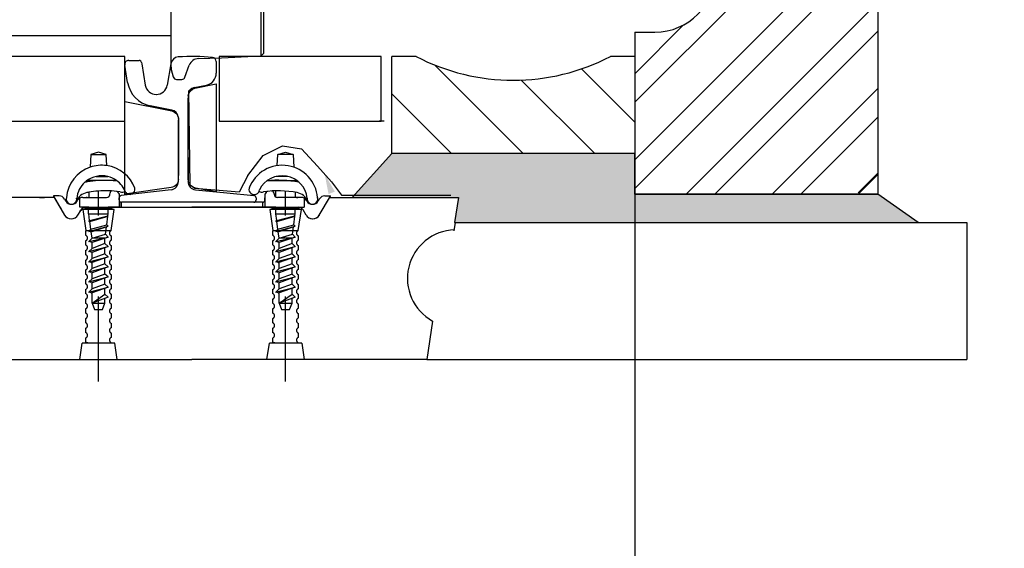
# Model space of a CAD drawing. Header units: millimetres. Extents: x 96940 to 101272, y 432237 to 434659.
# Tile 76 of 256: x 97679.808 to 97681.023, y 432610.42 to 432611.072. Entities that reach past the tile are written whole.
import ezdxf

# ---------------------------------------------------------------- set-up
doc = ezdxf.new("R2010")
doc.units = ezdxf.units.MM
doc.linetypes.add('CENTER', pattern=[35.225022, 22.015639, -4.403128, 4.403128, -4.403128])
doc.linetypes.add('GWI_DASHED', pattern=[5, 3.5, -1.5])
for name, color, linetype in [('AUDIT_I_020621155228-0', 7, 'Continuous'), ('citadis', 7, 'Continuous'), ('N-DI-CONSTRLIJN', 40, 'Continuous'), ('R_BN_T_N_Arcering', 7, 'Continuous'), ('R_BN_T_N_Halte', 3, 'Continuous'), ('R_BN_T_N_Halte_Bemating', 1, 'Continuous'), ('R_BN_T_N_MAATJE', 1, 'Continuous'), ('R_BN_T_N_Tramplus abri 2e generatie', 7, 'Continuous'), ('R_C_GOOT', 7, 'Continuous'), ('R_C_HART', 1, 'CENTER'), ('R_C_LIJN25', 7, 'Continuous'), ('R_C_LIJN35', 2, 'Continuous'), ('R_C_LIJN50', 3, 'Continuous'), ('R_C_LJN60', 4, 'Continuous'), ('R_C_STIPPELLIJN', 1, 'GWI_DASHED')]:
    doc.layers.add(name, color=color, linetype=linetype)
doc.styles.get("Standard").update_dxf_attribs({"font": 'romans.shx'})
doc.dimstyles.new('RET 1-500', dxfattribs={"dimtxt": 1, "dimasz": 1, "dimexe": 0.3, "dimexo": 0, "dimgap": 0.3, "dimtad": 1, "dimdec": 3, "dimzin": 1, "dimtxsty": 'Standard', "dimcen": 0, "dimclrd": 1, "dimclre": 1, "dimclrt": 7, "dimaunit": 2, "dimadec": 4, "dimazin": 0, "dimtfac": 1, "dimtdec": 3, "dimtofl": 0, "dimtmove": 0, "dimatfit": 0, "dimfxl": 1, "dimarcsym": 0})

# ---------------------------------------------------------------- blocks, each defined once
blk = doc.blocks.new('*D67')
at = {"layer": 'Defpoints', "color": 0, "transparency": 16777216}
for p in [(97680.5669, 432611.0567), (97683.4968, 432610.9732), (97683.4968, 432609.9932)]:
    blk.add_point(p, dxfattribs=at)
at = {"layer": 'R_BN_T_N_Halte_Bemating', "color": 1, "lineweight": -2, "transparency": 16777216}
for p, q in [((97680.5669, 432611.0567), (97680.5669, 432609.9932)), ((97683.4968, 432610.9732), (97683.4968, 432609.9932)), ((97680.7669, 432609.9932), (97683.2968, 432609.9932))]:
    blk.add_line(p, q, dxfattribs=at)
at = {"layer": 'R_BN_T_N_Halte_Bemating', "color": 1, "transparency": 16777216}
for points in [[(97680.7669, 432610.0266), (97680.7669, 432609.9599), (97680.5669, 432609.9932)], [(97683.2968, 432610.0266), (97683.2968, 432609.9599), (97683.4968, 432609.9932)]]:
    blk.add_solid(points, dxfattribs=at)
at = {"layer": 'R_BN_T_N_Halte_Bemating', "color": 7, "transparency": 16777216, "insert": (97682.0588, 432610.1623), "char_height": 0.2, "attachment_point": 5}
blk.add_mtext('2,93', dxfattribs=at)
blk = doc.blocks.new('*D49')
at = {"layer": 'Defpoints', "color": 0, "transparency": 16777216}
for p in [(97679.2769, 432611.1022), (97680.5669, 432611.0567), (97680.5669, 432609.9932)]:
    blk.add_point(p, dxfattribs=at)
at = {"layer": 'R_BN_T_N_Halte_Bemating', "color": 1, "lineweight": -2, "transparency": 16777216}
for p, q in [((97679.2769, 432611.1022), (97679.2769, 432609.9932)), ((97680.5669, 432611.0567), (97680.5669, 432609.9932)), ((97679.4769, 432609.9932), (97680.3669, 432609.9932))]:
    blk.add_line(p, q, dxfattribs=at)
at = {"layer": 'R_BN_T_N_Halte_Bemating', "color": 1, "transparency": 16777216}
for points in [[(97679.4769, 432610.0266), (97679.4769, 432609.9599), (97679.2769, 432609.9932)], [(97680.3669, 432610.0266), (97680.3669, 432609.9599), (97680.5669, 432609.9932)]]:
    blk.add_solid(points, dxfattribs=at)
at = {"layer": 'R_BN_T_N_Halte_Bemating', "color": 7, "transparency": 16777216, "insert": (97679.9219, 432610.1623), "char_height": 0.2, "attachment_point": 5}
blk.add_mtext('1,29', dxfattribs=at)

msp = doc.modelspace()

# ---------------------------------------------------------------- hatches: boundary and pattern name
at = {"layer": 'R_BN_T_N_Arcering'}
msp.add_hatch(color=1, dxfattribs=at).paths.add_polyline_path([(97680.91689, 432610.82168), (97680.86689, 432610.85669), (97680.56689, 432610.85669), (97680.56689, 432610.90669), (97680.26689, 432610.90669), (97680.21814, 432610.85268), (97680.34914, 432610.85268), (97680.34435, 432610.82168)])
at = {"layer": 'R_BN_T_N_Tramplus abri 2e generatie'}
h = msp.add_hatch(dxfattribs=at)
h.set_pattern_fill('ANSI32', color=256, scale=0.2, style=0)
h.set_pattern_definition([(45, (97670.72411, 432611.02661), (-0.053033, 0.053033), []), (45, (97670.75946, 432611.02661), (-0.053033, 0.053033), [])])
edge = h.paths.add_edge_path()
edge.add_ellipse((97680.59181, 432611.13178), major_axis=(-0.05309, 0.05309), ratio=1, start_angle=135, end_angle=224.93389, ccw=False)
edge.add_line((97680.59181, 432611.05669), (97680.56689, 432611.05669))
edge.add_line((97680.56689, 432611.05669), (97680.56689, 432611.02661))
edge.add_line((97680.56689, 432611.02661), (97680.56743, 432611.02661))
edge.add_line((97680.56743, 432611.02661), (97680.56743, 432610.91161))
edge.add_line((97680.56743, 432610.91161), (97680.56689, 432610.91161))
edge.add_line((97680.56689, 432610.91161), (97680.56689, 432610.85669))
edge.add_line((97680.56689, 432610.85669), (97680.86689, 432610.85669))
edge.add_line((97680.86689, 432610.85669), (97680.86689, 432611.30669))
edge.add_line((97680.86689, 432611.30669), (97680.75143, 432611.30669))
edge.add_line((97680.75143, 432611.30661), (97680.58032, 432611.30661))
edge.add_ellipse((97680.58189, 432611.29169), major_axis=(-0.01061, 0.01061), ratio=1, start_angle=-39.00062, end_angle=69)
edge.add_line((97680.56819, 432611.28559), (97680.60336, 432611.20659))
edge.add_ellipse((97680.59012, 432611.13097), major_axis=(-0.05429, 0.05429), ratio=1, start_angle=225.53693, end_angle=305.07189, ccw=False)
h = msp.add_hatch(dxfattribs=at)
h.set_pattern_fill('ANSI32', color=256, scale=0.2, style=0)
h.set_pattern_definition([(45, (97670.72411, 432611.02661), (-0.053033, 0.053033), []), (45, (97670.75946, 432611.02661), (-0.053033, 0.053033), [])])
edge = h.paths.add_edge_path()
edge.add_arc((97680.59181, 432611.13178), 0.07509, 270, 359.93389, ccw=False)
edge.add_line((97680.59181, 432611.05669), (97680.56689, 432611.05669))
edge.add_line((97680.56689, 432611.05669), (97680.56689, 432611.02661))
edge.add_line((97680.56689, 432611.02661), (97680.56743, 432611.02661))
edge.add_line((97680.56743, 432611.02661), (97680.56743, 432610.91161))
edge.add_line((97680.56743, 432610.91161), (97680.56689, 432610.91161))
edge.add_line((97680.56689, 432610.91161), (97680.56689, 432610.85669))
edge.add_line((97680.56689, 432610.85669), (97680.86689, 432610.85669))
edge.add_line((97680.86689, 432610.85669), (97680.86689, 432611.30669))
edge.add_line((97680.86689, 432611.30669), (97680.75143, 432611.30669))
edge.add_line((97680.75143, 432611.30661), (97680.58032, 432611.30661))
edge.add_arc((97680.58189, 432611.29169), 0.015, 95.99938, 204)
edge.add_line((97680.56819, 432611.28559), (97680.60336, 432611.20659))
edge.add_arc((97680.59012, 432611.13097), 0.07677, 0.53693, 80.07189, ccw=False)
at = {"layer": 'R_C_GOOT', "ltscale": 0.5}
h = msp.add_hatch(dxfattribs=at)
h.set_pattern_fill('ANSI31', color=1, scale=0.5, angle=90, style=0)
h.set_pattern_definition([(135, (97670.46291, 432616.011395), (-0.04419417, -0.04419417), [])])
h.paths.add_polyline_path([(97680.56689, 432610.90669), (97680.56689, 432611.02669), (97680.53689, 432611.02669, -0.2450524), (97680.29689, 432611.02669), (97680.26689, 432611.02669), (97680.26689, 432610.90669)])

# ---------------------------------------------------------------- linework, layer by layer
at = {"layer": 'AUDIT_I_020621155228-0', "color": 1}
for points in [[(97680.01562, 432610.97862, -0.2785768), (97680.02384, 432610.98745), (97680.05035, 432610.99275), (97680.05035, 432610.85969), (97680.0248, 432610.86425, -0.2380672), (97680.01571, 432610.87221)], [(97680.00362, 432610.87483, -0.3853136), (97679.99455, 432610.86495), (97679.93733, 432610.85653), (97679.93733, 432610.97108), (97679.99539, 432610.95954, -0.3517905), (97680.00362, 432610.94819, -0.3517905)]]:
    msp.add_lwpolyline(points, format="xyb", dxfattribs=at)
at = {"layer": 'citadis', "color": 7}
for p, q in [((97679.9944, 432611.01335), (97679.9944, 432611.23813)), ((97680.10575, 432611.02727), (97680.10575, 432611.23813)), ((97680.10887, 432611.03055), (97680.10887, 432611.23813)), ((97678.55939, 432611.05251), (97679.9944, 432611.05251)), ((97680.05683, 432611.0248), (97680.10575, 432611.02727)), ((97680.10575, 432611.02727), (97680.10887, 432611.03055)), ((97679.9944, 432611.01335), (97679.99475, 432611.01066)), ((97680.01159, 432611.00098), (97680.01701, 432611.01588)), ((97680.02844, 432611.02409), (97680.05683, 432611.0248)), ((97679.99475, 432611.01066), (97679.99725, 432611.00132)), ((97680.00127, 432610.99824), (97680.00768, 432610.99824))]:
    msp.add_line(p, q, dxfattribs=at)
for centre, radius, start, end in [((97680.02875, 432611.01161), 0.01249, 91.4321, 160), ((97680.00127, 432611.0024), 0.00416, 195, 270), ((97680.00768, 432611.0024), 0.00416, 270, 340)]:
    msp.add_arc(centre, radius, start, end, dxfattribs=at)
at = {"layer": 'N-DI-CONSTRLIJN', "color": 1}
msp.add_line((97680.84259, 432610.85813), (97680.86689, 432610.88243), dxfattribs=at)
at = {"layer": 'R_BN_T_N_Arcering', "color": 1}
msp.add_line((97680.25774, 432610.94669), (97680.25124, 432610.94669), dxfattribs=at)
at = {"layer": 'R_BN_T_N_Halte', "color": 1}
msp.add_line((97680.56689, 432610.85669), (97680.86689, 432610.85669), dxfattribs=at)
at = {"layer": 'R_BN_T_N_MAATJE', "color": 1}
msp.add_solid([(97680.18891, 432610.85686), (97680.18402, 432610.88173), (97680.19671, 432610.85979)], dxfattribs=at)
at = {"layer": 'R_BN_T_N_Tramplus abri 2e generatie', "color": 9}
for p, q in [((97680.86689, 432611.30669), (97680.86689, 432610.85669)), ((97680.86689, 432611.30669), (97680.86689, 432610.85669)), ((97680.56684, 432611.05669), (97680.59184, 432611.05669)), ((97680.56684, 432611.05669), (97680.59184, 432611.05669)), ((97680.56689, 432611.05669), (97680.56689, 432610.85669)), ((97680.56689, 432611.05669), (97680.56689, 432610.85669)), ((97680.56689, 432611.02661), (97680.56689, 432610.90661)), ((97680.56689, 432611.02661), (97680.56689, 432610.90661)), ((97680.56689, 432610.85669), (97680.86689, 432610.85669)), ((97680.56689, 432610.85669), (97680.86689, 432610.85669))]:
    msp.add_line(p, q, dxfattribs=at)
msp.add_arc((97680.59181, 432611.13178), 0.07509, 270.02753, 359.9339, dxfattribs=at)
msp.add_arc((97680.59181, 432611.13178), 0.07509, 270.02753, 359.9339, dxfattribs=at)
at = {"layer": 'R_C_GOOT', "color": 1}
for p, q in [((97680.26689, 432610.90669), (97680.26689, 432611.02669)), ((97680.29689, 432611.02669), (97680.26689, 432611.02669)), ((97680.56689, 432611.02669), (97680.53689, 432611.02669)), ((97680.56689, 432611.02669), (97680.56689, 432610.90669))]:
    msp.add_line(p, q, dxfattribs=at)
msp.add_arc((97680.41689, 432611.25683), 0.25955, 242.46174, 297.53826, dxfattribs=at)
at = {"layer": 'R_C_HART', "color": 1, "linetype": 'GWI_DASHED', "ltscale": 0.03}
for p, q in [((97679.9048, 432610.62536), (97679.9048, 432610.86047)), ((97680.1358, 432610.62536), (97680.1358, 432610.86047))]:
    msp.add_line(p, q, dxfattribs=at)
at = {"layer": 'R_C_LIJN25', "color": 1}
for p, q in [((97679.835, 432611.02669), (97679.758, 432611.02669)), ((97679.93724, 432611.02669), (97679.835, 432611.02669)), ((97679.93724, 432610.94669), (97679.93724, 432611.02669)), ((97680.05375, 432611.02669), (97680.05375, 432610.94669)), ((97680.25375, 432611.02669), (97680.05375, 432611.02669)), ((97680.25375, 432610.94669), (97680.25375, 432611.02669)), ((97679.27684, 432610.94669), (97679.93724, 432610.94669)), ((97680.05375, 432610.94669), (97680.25375, 432610.94669))]:
    msp.add_line(p, q, dxfattribs=at)
at = {"layer": 'R_C_LIJN35', "color": 1}
for p, q in [((97679.94088, 432610.9944), (97679.93731, 432611.01587)), ((97679.94224, 432611.02169), (97679.95503, 432611.02169)), ((97679.95799, 432611.01918), (97679.95824, 432611.01769)), ((97679.95824, 432611.01769), (97679.96266, 432610.99114)), ((97679.99424, 432611.01769), (97679.98983, 432610.99122)), ((97680.05024, 432611.02035), (97680.05024, 432611.00599)), ((97680.02299, 432610.98824), (97680.03818, 432610.99128)), ((97680.01549, 432610.97854), (97680.01549, 432610.93752)), ((97679.99545, 432610.96045), (97679.96854, 432610.96583)), ((97680.01549, 432610.87454), (97680.01549, 432610.97509)), ((97680.01549, 432610.87454), (97680.01549, 432610.97509)), ((97680.00349, 432610.95096), (97680.00349, 432610.87969)), ((97680.00349, 432610.94995), (97680.00349, 432610.95064)), ((97680.00349, 432610.87779), (97680.00349, 432610.94839)), ((97680.00349, 432610.87969), (97680.00349, 432610.94839)), ((97680.00349, 432610.87779), (97680.00349, 432610.94839)), ((97679.8953, 432610.90551), (97679.89452, 432610.88991)), ((97679.9048, 432610.90851), (97679.8953, 432610.90551)), ((97679.8953, 432610.90551), (97679.9143, 432610.90551)), ((97679.9143, 432610.90551), (97679.9048, 432610.90851)), ((97679.91498, 432610.89191), (97679.9143, 432610.90551)), ((97680.12562, 432610.89191), (97680.1263, 432610.90551)), ((97680.1263, 432610.90551), (97680.1358, 432610.90851)), ((97680.1453, 432610.90551), (97680.1263, 432610.90551)), ((97680.1358, 432610.90851), (97680.1453, 432610.90551)), ((97680.1453, 432610.90551), (97680.14608, 432610.88991)), ((97680.01549, 432610.90186), (97680.01549, 432610.87214)), ((97680.00349, 432610.87719), (97680.00349, 432610.87969)), ((97679.92723, 432610.87351), (97679.89084, 432610.87351)), ((97679.90183, 432610.87851), (97679.91625, 432610.87851)), ((97679.9228, 432610.87351), (97679.92723, 432610.87351)), ((97680.00349, 432610.87214), (97680.00349, 432610.87719)), ((97680.11337, 432610.87351), (97680.14976, 432610.87351)), ((97680.13877, 432610.87851), (97680.12435, 432610.87851)), ((97679.8928, 432610.85895), (97679.8928, 432610.85264)), ((97679.91883, 432610.85601), (97679.91917, 432610.85815)), ((97679.92829, 432610.85944), (97679.9303, 432610.85668)), ((97679.9303, 432610.85668), (97679.9303, 432610.84068)), ((97679.99448, 432610.86219), (97679.933, 432610.85495)), ((97680.02449, 432610.86219), (97680.06317, 432610.85832)), ((97680.06317, 432610.85832), (97680.09679, 432610.85496)), ((97680.11193, 432610.85892), (97680.1103, 432610.85668)), ((97680.1103, 432610.85668), (97680.1103, 432610.84068)), ((97680.12143, 432610.85815), (97680.12177, 432610.85605)), ((97680.1238, 432610.85317), (97680.1238, 432610.86078)), ((97680.1478, 432610.85895), (97680.1478, 432610.85264)), ((97679.83812, 432610.85268), (97679.7003, 432610.85268)), ((97679.83214, 432610.85268), (97679.83812, 432610.85268)), ((97679.85045, 432610.85268), (97679.83812, 432610.85268)), ((97679.84949, 432610.85464), (97679.84949, 432610.85414)), ((97679.85619, 432610.85464), (97679.84949, 432610.85464)), ((97679.84949, 432610.85414), (97679.8631, 432610.83084)), ((97679.8574, 432610.84068), (97679.85045, 432610.85268)), ((97679.8574, 432610.84068), (97679.85045, 432610.85268)), ((97679.86309, 432610.85067), (97679.8646, 432610.8481)), ((97679.87843, 432610.84814), (97679.87872, 432610.84864)), ((97679.88197, 432610.84068), (97679.88197, 432610.85174)), ((97679.88565, 432610.85264), (97679.8928, 432610.85265)), ((97679.88565, 432610.85264), (97679.88971, 432610.85264)), ((97679.89109, 432610.85264), (97679.88971, 432610.85264)), ((97679.89109, 432610.85264), (97679.89314, 432610.85264)), ((97679.89314, 432610.85264), (97679.91488, 432610.85264)), ((97679.9303, 432610.85264), (97679.93038, 432610.85264)), ((97679.9303, 432610.84968), (97679.9303, 432610.85197)), ((97679.9303, 432610.84968), (97679.9303, 432610.85197)), ((97679.9328, 432610.84068), (97679.9328, 432610.84672)), ((97679.9328, 432610.84672), (97679.9328, 432610.84068)), ((97680.0203, 432610.84668), (97679.9333, 432610.84668)), ((97680.1073, 432610.84668), (97680.0203, 432610.84668)), ((97680.09949, 432610.85198), (97680.09949, 432610.84969)), ((97680.1078, 432610.84068), (97680.1078, 432610.84672)), ((97680.1103, 432610.84968), (97680.1103, 432610.85197)), ((97680.14746, 432610.85264), (97680.1257, 432610.85271)), ((97680.14951, 432610.85264), (97680.14746, 432610.85264)), ((97680.15495, 432610.85264), (97680.1478, 432610.85265)), ((97680.14951, 432610.85264), (97680.15089, 432610.85264)), ((97680.15495, 432610.85264), (97680.15089, 432610.85264)), ((97680.15863, 432610.85174), (97680.15863, 432610.84068)), ((97680.16217, 432610.84814), (97680.16188, 432610.84864)), ((97680.17751, 432610.85067), (97680.176, 432610.8481)), ((97680.17752, 432610.83087), (97680.19111, 432610.85414)), ((97680.18441, 432610.85464), (97680.19111, 432610.85464)), ((97680.19026, 432610.85268), (97680.3403, 432610.85268)), ((97680.19111, 432610.85414), (97680.19111, 432610.85464)), ((97680.2091, 432610.85268), (97680.21718, 432610.85268)), ((97680.2213, 432610.85268), (97680.2368, 432610.85268)), ((97680.2438, 432610.85268), (97680.2593, 432610.85268)), ((97679.8574, 432610.84068), (97679.86308, 432610.83087)), ((97679.8574, 432610.84068), (97679.86308, 432610.83087)), ((97679.87952, 432610.83087), (97679.88289, 432610.83669)), ((97679.87952, 432610.83087), (97679.88289, 432610.83669)), ((97679.87953, 432610.83089), (97679.88314, 432610.83714)), ((97679.8892, 432610.84064), (97679.88197, 432610.84068)), ((97679.88897, 432610.84064), (97679.8892, 432610.84064)), ((97679.8892, 432610.84064), (97679.89109, 432610.84064)), ((97679.8928, 432610.84068), (97679.8898, 432610.84068)), ((97679.88981, 432610.84068), (97679.9048, 432610.84068)), ((97679.88981, 432610.84068), (97679.9048, 432610.84068)), ((97679.89314, 432610.84064), (97679.89109, 432610.84064)), ((97679.8928, 432610.84068), (97679.8928, 432610.84064)), ((97679.9048, 432610.84068), (97680.0203, 432610.84068)), ((97679.9303, 432610.84068), (97679.9168, 432610.84068)), ((97680.0203, 432610.84068), (97680.1358, 432610.84068)), ((97680.1238, 432610.84068), (97680.0203, 432610.84068)), ((97680.1103, 432610.84068), (97680.1238, 432610.84068)), ((97680.1238, 432610.84068), (97680.15863, 432610.84068)), ((97680.1358, 432610.84068), (97680.15079, 432610.84068)), ((97680.1478, 432610.84068), (97680.1514, 432610.84064)), ((97680.16107, 432610.83089), (97680.15746, 432610.83714)), ((97680.34411, 432610.81143), (97680.34565, 432610.82168)), ((97680.31741, 432610.70009), (97680.3103, 432610.65268)), ((97679.7303, 432610.65268), (97680.0203, 432610.65268)), ((97680.3103, 432610.65268), (97680.0203, 432610.65268)), ((97680.3103, 432610.65268), (97680.97684, 432610.65268))]:
    msp.add_line(p, q, dxfattribs=at)
for centre, radius, start, end in [((97680.0041, 432611.01605), 0.01, 95.0351, 170.53768), ((97680.02087, 432610.80151), 0.22519, 83.64653, 94.49462), ((97679.94224, 432611.01669), 0.005, 90, 189.46232), ((97679.95503, 432611.01869), 0.003, 9.46232, 90), ((97680.04524, 432611.02035), 0.005, 0, 83.64654), ((97680.03524, 432611.00599), 0.015, 281.30993, 360), ((97679.97541, 432611.00015), 0.035, 189.46232, 258.69007), ((97679.97618, 432610.99339), 0.0137, 189.46232, 270), ((97679.9763, 432610.99339), 0.0137, 270, 350.53768), ((97680.02549, 432610.97854), 0.01, 101.30993, 180), ((97679.99349, 432610.95064), 0.01, 8.90542, 78.69007), ((97679.99349, 432610.95064), 0.01, 0, 8.90542), ((97679.90887, 432610.84854), 0.04379, 81.98845, 109.13048), ((97679.90887, 432610.84854), 0.04379, 20.50686, 81.98845), ((97680.13173, 432610.84854), 0.04379, 80.40816, 159.49313), ((97679.90887, 432610.84854), 0.04379, 109.13049, 174.90788), ((97680.13173, 432610.84854), 0.04379, 5.09212, 80.40816), ((97679.90904, 432610.84809), 0.03126, 131.82483, 173.85748), ((97679.90904, 432610.84809), 0.03126, 128.02283, 132.0576), ((97679.89397, 432610.84086), 0.031, 100.25199, 100.91922), ((97679.91387, 432610.74082), 0.133, 99.91701, 101.0175), ((97679.90904, 432610.84809), 0.03126, 76.66685, 128.02287), ((97679.8868, 432610.86751), 0.006, 46.08322, 60.22199), ((97679.91387, 432610.74082), 0.133, 93.90904, 99.91726), ((97679.90904, 432610.84809), 0.03126, 54.40066, 76.66685), ((97679.91387, 432610.74082), 0.133, 84.43262, 86.09097), ((97679.91387, 432610.74082), 0.133, 83.98142, 86.0909), ((97679.90904, 432610.84809), 0.03126, 19.82549, 54.40067), ((97679.90904, 432610.84809), 0.03126, 53.08767, 54.40069), ((97679.99349, 432610.87214), 0.01, 275.71059, 360), ((97680.02549, 432610.87214), 0.01, 180, 264.28941), ((97680.13156, 432610.84809), 0.03126, 6.1427, 153.57202), ((97680.12673, 432610.74082), 0.133, 78.98248, 96.01862), ((97680.1538, 432610.86751), 0.006, 119.77753, 133.91555), ((97680.14663, 432610.84086), 0.031, 79.08069, 79.74791), ((97679.89397, 432610.84086), 0.018, 101.25067, 156.47574), ((97679.91387, 432610.74082), 0.12, 100.11123, 101.25063), ((97679.91387, 432610.74082), 0.12, 88.59951, 100.11118), ((97679.91488, 432610.85664), 0.004, 269.99999, 350.99999), ((97679.91387, 432610.74082), 0.12, 81.40271, 88.59952), ((97679.92213, 432610.85768), 0.003, 104.69379, 170.99999), ((97679.92586, 432610.85768), 0.003, 35.99997, 50.96419), ((97679.93389, 432610.86563), 0.0065, 251.32392, 306.65068), ((97679.94348, 432610.8628), 0.0065, 219.20539, 9.59177), ((97680.09712, 432610.8628), 0.0065, 170.40823, 352.95227), ((97680.09712, 432610.8628), 0.0065, 144.80924, 170.40824), ((97680.10671, 432610.86563), 0.0065, 236.10936, 288.67601), ((97680.12673, 432610.74082), 0.12, 78.74938, 98.5973), ((97680.11436, 432610.85716), 0.003, 96.0724, 143.99997), ((97680.11436, 432610.85716), 0.003, 144.0117, 144.03666), ((97680.11436, 432610.85716), 0.003, 96.07965, 96.14672), ((97680.11849, 432610.85753), 0.003, 8.99919, 94.0373), ((97680.12571, 432610.85671), 0.004, 188.99805, 269.84988), ((97680.14663, 432610.84086), 0.018, 23.52426, 78.74932), ((97679.85619, 432610.84664), 0.008, 30.29999, 89.99999), ((97679.8715, 432610.85214), 0.008, 210.29997, 329.99999), ((97679.8715, 432610.85064), 0.0065, 163.99273, 0.45015), ((97679.8715, 432610.85064), 0.0065, 163.99273, 9.59176), ((97679.8715, 432610.85064), 0.0065, 0.45005, 7.04704), ((97679.88565, 432610.84464), 0.008, 90, 150), ((97679.9333, 432610.85197), 0.003, 95.71059, 179.99999), ((97679.9333, 432610.85197), 0.003, 95.71059, 179.99999), ((97679.9333, 432610.84968), 0.003, 180, 270), ((97679.9333, 432610.84968), 0.003, 180, 270), ((97680.09649, 432610.84969), 0.003, 270, 0), ((97680.09649, 432610.85198), 0.003, 360, 84.28941), ((97680.1073, 432610.84968), 0.003, 270, 0), ((97680.15495, 432610.84464), 0.008, 30, 90), ((97680.1691, 432610.85214), 0.008, 210.00001, 329.70003), ((97680.1691, 432610.85064), 0.0065, 179.54984, 16.00725), ((97680.1691, 432610.85064), 0.0065, 170.40824, 16.00725), ((97680.1691, 432610.85064), 0.0065, 172.95224, 179.54993), ((97680.14663, 432610.84086), 0.031, 20.83012, 22.22162), ((97680.18441, 432610.84664), 0.008, 90.00001, 149.70001), ((97679.88981, 432610.83268), 0.008, 89.99993, 149.92203), ((97679.88981, 432610.83268), 0.008, 89.99993, 149.92203), ((97679.8892, 432610.83364), 0.007, 90, 150), ((97680.1514, 432610.83364), 0.007, 30, 90), ((97679.8713, 432610.83564), 0.0095, 210.07804, 329.92196), ((97679.8713, 432610.83564), 0.0095, 210.07804, 329.92196), ((97679.8713, 432610.83564), 0.0095, 210.29997, 330), ((97680.1693, 432610.83564), 0.0095, 210.00001, 329.70003), ((97680.1693, 432610.83564), 0.0095, 210.07804, 329.92196), ((97680.3463, 432610.75268), 0.06, 91.89796, 241.21859)]:
    msp.add_arc(centre, radius, start, end, dxfattribs=at)
at = {"layer": 'R_C_LIJN50', "color": 1}
for p, q in [((97680.34554, 432610.82188), (97680.97684, 432610.82188)), ((97680.97684, 432610.82188), (97680.97684, 432610.65268))]:
    msp.add_line(p, q, dxfattribs=at)
msp.add_lwpolyline([(97680.56689, 432610.90669), (97680.56689, 432610.90669), (97680.26689, 432610.90669), (97680.21814, 432610.85268), (97680.34914, 432610.85268), (97680.34914, 432610.85268), (97680.34435, 432610.82168), (97680.91689, 432610.82168), (97680.86689, 432610.85669), (97680.56689, 432610.85669)], close=True, dxfattribs=at)
at = {"layer": 'R_C_LJN60', "color": 1}
for p, q in [((97680.10799, 432610.90452), (97680.13222, 432610.91618)), ((97680.13222, 432610.91618), (97680.15555, 432610.91259)), ((97680.08945, 432610.87969), (97680.10799, 432610.90452)), ((97680.15555, 432610.91259), (97680.1753, 432610.89135)), ((97680.1753, 432610.89135), (97680.19265, 432610.87191)), ((97680.19265, 432610.87191), (97680.2049, 432610.8553)), ((97680.2049, 432610.8553), (97680.3398, 432610.8553))]:
    msp.add_line(p, q, dxfattribs=at)
at = {"layer": 'R_C_LJN60', "color": 1, "flags": 128}
msp.add_lwpolyline([(97680.08945, 432610.87969), (97680.07868, 432610.8591), (97680.02377, 432610.86371), (97680.01812, 432610.86782), (97680.01659, 432610.98471)], dxfattribs=at)
at = {"layer": 'R_C_STIPPELLIJN', "color": 1, "ltscale": 0.03}
for p, q in [((97679.9243, 432610.83768), (97679.8853, 432610.83768)), ((97679.88541, 432610.83768), (97679.88941, 432610.81168)), ((97679.88765, 432610.83768), (97679.8891, 432610.83968)), ((97679.8891, 432610.83968), (97679.9205, 432610.83968)), ((97679.89269, 432610.83227), (97679.89269, 432610.84068)), ((97679.89291, 432610.83227), (97679.91691, 432610.83227)), ((97679.89291, 432610.83227), (97679.91691, 432610.83227)), ((97679.91669, 432610.83227), (97679.91669, 432610.84068)), ((97679.92041, 432610.81168), (97679.92441, 432610.83768)), ((97679.9205, 432610.83968), (97679.92195, 432610.83768)), ((97680.1163, 432610.83768), (97680.1203, 432610.81168)), ((97680.1553, 432610.83768), (97680.1163, 432610.83768)), ((97680.11865, 432610.83768), (97680.1201, 432610.83968)), ((97680.1201, 432610.83968), (97680.1515, 432610.83968)), ((97680.1238, 432610.83227), (97680.1238, 432610.84068)), ((97680.1238, 432610.83227), (97680.1478, 432610.83227)), ((97680.1238, 432610.83227), (97680.1478, 432610.83227)), ((97680.1478, 432610.83227), (97680.1478, 432610.84068)), ((97680.1513, 432610.81168), (97680.1553, 432610.83768)), ((97680.1515, 432610.83968), (97680.15295, 432610.83768)), ((97679.89291, 432610.82327), (97679.91691, 432610.82948)), ((97679.89291, 432610.82327), (97679.91691, 432610.82948)), ((97679.89396, 432610.82433), (97679.89291, 432610.82327)), ((97679.89396, 432610.82433), (97679.89291, 432610.82327)), ((97679.89415, 432610.82294), (97679.89291, 432610.82327)), ((97679.89415, 432610.82294), (97679.89291, 432610.82327)), ((97679.89396, 432610.82433), (97679.91657, 432610.82978)), ((97679.89396, 432610.82433), (97679.91657, 432610.82978)), ((97679.89415, 432610.82294), (97679.91691, 432610.82948)), ((97679.89415, 432610.82294), (97679.91691, 432610.82948)), ((97679.89543, 432610.8133), (97679.89415, 432610.82294)), ((97679.91509, 432610.81863), (97679.91652, 432610.82937)), ((97679.91691, 432610.82948), (97679.91657, 432610.82978)), ((97679.91691, 432610.82948), (97679.91657, 432610.82978)), ((97680.1238, 432610.82327), (97680.1478, 432610.82948)), ((97680.1238, 432610.82327), (97680.1478, 432610.82948)), ((97680.12486, 432610.82433), (97680.1238, 432610.82327)), ((97680.12486, 432610.82433), (97680.1238, 432610.82327)), ((97680.12504, 432610.82294), (97680.1238, 432610.82327)), ((97680.12504, 432610.82294), (97680.1238, 432610.82327)), ((97680.12486, 432610.82433), (97680.14747, 432610.82978)), ((97680.12486, 432610.82433), (97680.14747, 432610.82978)), ((97680.12504, 432610.82294), (97680.1478, 432610.82948)), ((97680.12504, 432610.82294), (97680.1478, 432610.82948)), ((97680.12633, 432610.8133), (97680.12504, 432610.82294)), ((97680.14598, 432610.81863), (97680.14741, 432610.82937)), ((97680.1478, 432610.82948), (97680.14747, 432610.82978)), ((97680.1478, 432610.82948), (97680.14747, 432610.82978)), ((97679.88941, 432610.81168), (97679.92041, 432610.81168)), ((97679.88941, 432610.80568), (97679.88941, 432610.81136)), ((97679.89291, 432610.81077), (97679.91691, 432610.81698)), ((97679.89543, 432610.8133), (97679.89291, 432610.81077)), ((97679.89579, 432610.81), (97679.89291, 432610.81077)), ((97679.89543, 432610.8133), (97679.91509, 432610.81863)), ((97679.89579, 432610.81), (97679.91691, 432610.81698)), ((97679.89691, 432610.80227), (97679.89587, 432610.81002)), ((97679.89691, 432610.80227), (97679.9136, 432610.80747)), ((97679.9136, 432610.80747), (97679.91477, 432610.81628)), ((97679.9136, 432610.80747), (97679.91691, 432610.80352)), ((97679.91691, 432610.81698), (97679.91509, 432610.81863)), ((97680.1203, 432610.81168), (97680.1513, 432610.81168)), ((97680.1203, 432610.80568), (97680.1203, 432610.81136)), ((97680.1238, 432610.81077), (97680.1478, 432610.81698)), ((97680.12633, 432610.8133), (97680.1238, 432610.81077)), ((97680.12669, 432610.81), (97680.1238, 432610.81077)), ((97680.12633, 432610.8133), (97680.14598, 432610.81863)), ((97680.12669, 432610.81), (97680.1478, 432610.81698)), ((97680.1278, 432610.80227), (97680.12677, 432610.81002)), ((97680.1278, 432610.80227), (97680.14449, 432610.80747)), ((97680.14449, 432610.80747), (97680.14567, 432610.81628)), ((97680.14449, 432610.80747), (97680.1478, 432610.80352)), ((97680.1478, 432610.81698), (97680.14598, 432610.81863)), ((97679.88941, 432610.79368), (97679.88941, 432610.79936)), ((97679.89291, 432610.79827), (97679.91691, 432610.80352)), ((97679.89691, 432610.80227), (97679.89291, 432610.79827)), ((97679.89579, 432610.7975), (97679.89291, 432610.79827)), ((97679.89579, 432610.7975), (97679.89691, 432610.7972)), ((97679.91691, 432610.80352), (97679.89691, 432610.7972)), ((97679.91291, 432610.80227), (97679.89691, 432610.80227)), ((97679.89691, 432610.79102), (97679.89691, 432610.7972)), ((97679.91291, 432610.7956), (97679.89691, 432610.78977)), ((97679.91291, 432610.7956), (97679.91291, 432610.80227)), ((97679.91691, 432610.79198), (97679.91291, 432610.7956)), ((97679.92041, 432610.80536), (97679.92041, 432610.79968)), ((97680.1203, 432610.79368), (97680.1203, 432610.79936)), ((97680.1238, 432610.79827), (97680.1478, 432610.80352)), ((97680.1278, 432610.80227), (97680.1238, 432610.79827)), ((97680.12669, 432610.7975), (97680.1238, 432610.79827)), ((97680.12669, 432610.7975), (97680.1278, 432610.7972)), ((97680.1478, 432610.80352), (97680.1278, 432610.7972)), ((97680.1438, 432610.80227), (97680.1278, 432610.80227)), ((97680.1278, 432610.79102), (97680.1278, 432610.7972)), ((97680.1438, 432610.7956), (97680.1278, 432610.78977)), ((97680.1438, 432610.7956), (97680.1438, 432610.80227)), ((97680.1478, 432610.79198), (97680.1438, 432610.7956)), ((97680.1513, 432610.80536), (97680.1513, 432610.79968)), ((97679.88941, 432610.78168), (97679.88941, 432610.78736)), ((97679.89291, 432610.78577), (97679.91691, 432610.79198)), ((97679.89691, 432610.78977), (97679.89291, 432610.78577)), ((97679.89579, 432610.785), (97679.89291, 432610.78577)), ((97679.89579, 432610.785), (97679.89691, 432610.7847)), ((97679.91691, 432610.79198), (97679.89691, 432610.7847)), ((97679.89691, 432610.78977), (97679.89691, 432610.79079)), ((97679.89691, 432610.77727), (97679.89691, 432610.7847)), ((97679.91291, 432610.7831), (97679.89691, 432610.77727)), ((97679.91291, 432610.7831), (97679.91291, 432610.79052)), ((97679.91691, 432610.77948), (97679.91291, 432610.7831)), ((97679.92041, 432610.79336), (97679.92041, 432610.78768)), ((97680.1203, 432610.78168), (97680.1203, 432610.78736)), ((97680.1238, 432610.78577), (97680.1478, 432610.79198)), ((97680.1278, 432610.78977), (97680.1238, 432610.78577)), ((97680.12669, 432610.785), (97680.1238, 432610.78577)), ((97680.12669, 432610.785), (97680.1278, 432610.7847)), ((97680.1478, 432610.79198), (97680.1278, 432610.7847)), ((97680.1278, 432610.78977), (97680.1278, 432610.79079)), ((97680.1278, 432610.77727), (97680.1278, 432610.7847)), ((97680.1438, 432610.7831), (97680.1278, 432610.77727)), ((97680.1438, 432610.7831), (97680.1438, 432610.79052)), ((97680.1478, 432610.77948), (97680.1438, 432610.7831)), ((97680.1513, 432610.79336), (97680.1513, 432610.78768)), ((97679.88941, 432610.76968), (97679.88941, 432610.77536)), ((97679.89291, 432610.77327), (97679.91691, 432610.77948)), ((97679.89691, 432610.77727), (97679.89291, 432610.77327)), ((97679.89579, 432610.7725), (97679.89291, 432610.77327)), ((97679.89579, 432610.7725), (97679.89691, 432610.7722)), ((97679.91691, 432610.77948), (97679.89691, 432610.7722)), ((97679.89691, 432610.77727), (97679.89691, 432610.77829)), ((97679.89691, 432610.76477), (97679.89691, 432610.7722)), ((97679.91291, 432610.7706), (97679.89691, 432610.76477)), ((97679.91291, 432610.7706), (97679.91291, 432610.77802)), ((97679.91691, 432610.76698), (97679.91291, 432610.7706)), ((97679.92041, 432610.78136), (97679.92041, 432610.77568)), ((97680.1203, 432610.76968), (97680.1203, 432610.77536)), ((97680.1238, 432610.77327), (97680.1478, 432610.77948)), ((97680.1278, 432610.77727), (97680.1238, 432610.77327)), ((97680.12669, 432610.7725), (97680.1238, 432610.77327)), ((97680.12669, 432610.7725), (97680.1278, 432610.7722)), ((97680.1478, 432610.77948), (97680.1278, 432610.7722)), ((97680.1278, 432610.77727), (97680.1278, 432610.77829)), ((97680.1278, 432610.76477), (97680.1278, 432610.7722)), ((97680.1438, 432610.7706), (97680.1278, 432610.76477)), ((97680.1438, 432610.7706), (97680.1438, 432610.77802)), ((97680.1478, 432610.76698), (97680.1438, 432610.7706)), ((97680.1513, 432610.78136), (97680.1513, 432610.77568)), ((97679.88941, 432610.75768), (97679.88941, 432610.76336)), ((97679.89291, 432610.76077), (97679.91691, 432610.76698)), ((97679.89691, 432610.76477), (97679.89291, 432610.76077)), ((97679.89579, 432610.76), (97679.89291, 432610.76077)), ((97679.89579, 432610.76), (97679.89691, 432610.7597)), ((97679.91691, 432610.76698), (97679.89691, 432610.7597)), ((97679.89691, 432610.76477), (97679.89691, 432610.76579)), ((97679.89691, 432610.75227), (97679.89691, 432610.7597)), ((97679.91291, 432610.7581), (97679.89691, 432610.75227)), ((97679.91291, 432610.7581), (97679.91291, 432610.76552)), ((97679.91691, 432610.75448), (97679.91291, 432610.7581)), ((97679.92041, 432610.76936), (97679.92041, 432610.76368)), ((97680.1203, 432610.75768), (97680.1203, 432610.76336)), ((97680.1238, 432610.76077), (97680.1478, 432610.76698)), ((97680.1278, 432610.76477), (97680.1238, 432610.76077)), ((97680.12669, 432610.76), (97680.1238, 432610.76077)), ((97680.12669, 432610.76), (97680.1278, 432610.7597)), ((97680.1478, 432610.76698), (97680.1278, 432610.7597)), ((97680.1278, 432610.76477), (97680.1278, 432610.76579)), ((97680.1278, 432610.75227), (97680.1278, 432610.75921)), ((97680.1438, 432610.7581), (97680.1278, 432610.75227)), ((97680.1438, 432610.7581), (97680.1438, 432610.76552)), ((97680.1478, 432610.75448), (97680.1438, 432610.7581)), ((97680.1513, 432610.76936), (97680.1513, 432610.76368)), ((97679.88941, 432610.74568), (97679.88941, 432610.75136)), ((97679.89291, 432610.74827), (97679.91691, 432610.75448)), ((97679.89691, 432610.75227), (97679.89291, 432610.74827)), ((97679.89579, 432610.7475), (97679.89291, 432610.74827)), ((97679.89579, 432610.7475), (97679.89691, 432610.7472)), ((97679.91691, 432610.75448), (97679.89691, 432610.7472)), ((97679.89691, 432610.75227), (97679.89691, 432610.75329)), ((97679.89691, 432610.73977), (97679.89691, 432610.7472)), ((97679.91291, 432610.7456), (97679.91291, 432610.75302)), ((97679.92041, 432610.75736), (97679.92041, 432610.75168)), ((97680.1203, 432610.74568), (97680.1203, 432610.75136)), ((97680.1238, 432610.74827), (97680.1478, 432610.75448)), ((97680.1278, 432610.75227), (97680.1238, 432610.74827)), ((97680.12669, 432610.7475), (97680.1238, 432610.74827)), ((97680.12669, 432610.7475), (97680.1278, 432610.7472)), ((97680.1478, 432610.75448), (97680.1278, 432610.7472)), ((97680.1278, 432610.75227), (97680.1278, 432610.75329)), ((97680.1278, 432610.73977), (97680.1278, 432610.7472)), ((97680.1438, 432610.7456), (97680.1438, 432610.75302)), ((97680.1513, 432610.75736), (97680.1513, 432610.75168)), ((97679.88941, 432610.73368), (97679.88941, 432610.73936)), ((97679.89291, 432610.73577), (97679.91691, 432610.74198)), ((97679.89691, 432610.73977), (97679.89291, 432610.73577)), ((97679.89579, 432610.735), (97679.89291, 432610.73577)), ((97679.89579, 432610.735), (97679.89691, 432610.7347)), ((97679.91291, 432610.7456), (97679.89691, 432610.73977)), ((97679.91691, 432610.74198), (97679.89691, 432610.7347)), ((97679.89691, 432610.72727), (97679.89691, 432610.7347)), ((97679.91691, 432610.74198), (97679.91291, 432610.7456)), ((97679.91291, 432610.7331), (97679.91291, 432610.74052)), ((97679.92041, 432610.74536), (97679.92041, 432610.73968)), ((97680.1203, 432610.73368), (97680.1203, 432610.73936)), ((97680.1238, 432610.73577), (97680.1478, 432610.74198)), ((97680.1278, 432610.73977), (97680.1238, 432610.73577)), ((97680.12669, 432610.735), (97680.1238, 432610.73577)), ((97680.12669, 432610.735), (97680.1278, 432610.7347)), ((97680.1438, 432610.7456), (97680.1278, 432610.73977)), ((97680.1478, 432610.74198), (97680.1278, 432610.7347)), ((97680.1278, 432610.73977), (97680.1278, 432610.74079)), ((97680.1278, 432610.72727), (97680.1278, 432610.7347)), ((97680.1478, 432610.74198), (97680.1438, 432610.7456)), ((97680.1438, 432610.7331), (97680.1438, 432610.74052)), ((97680.1513, 432610.74536), (97680.1513, 432610.73968)), ((97679.88941, 432610.72168), (97679.88941, 432610.72736)), ((97679.89691, 432610.72227), (97679.91291, 432610.7331)), ((97679.91691, 432610.72948), (97679.89691, 432610.7222)), ((97679.89691, 432610.72727), (97679.89691, 432610.72829)), ((97679.89691, 432610.72227), (97679.89691, 432610.72727)), ((97679.89691, 432610.7222), (97679.89691, 432610.72227)), ((97679.89691, 432610.72227), (97679.91291, 432610.72227)), ((97679.89691, 432610.72227), (97679.89991, 432610.71427)), ((97679.90991, 432610.71427), (97679.91291, 432610.72227)), ((97679.91691, 432610.72948), (97679.91291, 432610.7331)), ((97679.91291, 432610.72227), (97679.91291, 432610.72802)), ((97679.92041, 432610.73336), (97679.92041, 432610.72768)), ((97680.1203, 432610.72168), (97680.1203, 432610.72736)), ((97680.1278, 432610.72227), (97680.1438, 432610.7331)), ((97680.1478, 432610.72948), (97680.1278, 432610.7222)), ((97680.1278, 432610.72727), (97680.1278, 432610.72829)), ((97680.1278, 432610.72227), (97680.1278, 432610.72727)), ((97680.1278, 432610.7222), (97680.1278, 432610.72227)), ((97680.1278, 432610.72227), (97680.1438, 432610.72227)), ((97680.1278, 432610.72227), (97680.1308, 432610.71427)), ((97680.1408, 432610.71427), (97680.1438, 432610.72227)), ((97680.1478, 432610.72948), (97680.1438, 432610.7331)), ((97680.1438, 432610.72227), (97680.1438, 432610.72802)), ((97680.1513, 432610.73336), (97680.1513, 432610.72768)), ((97679.88941, 432610.70968), (97679.88941, 432610.71536)), ((97679.89991, 432610.71427), (97679.90991, 432610.71427)), ((97679.92041, 432610.72136), (97679.92041, 432610.71568)), ((97680.1203, 432610.70968), (97680.1203, 432610.71536)), ((97680.1308, 432610.71427), (97680.1408, 432610.71427)), ((97680.1513, 432610.72136), (97680.1513, 432610.71568)), ((97679.88941, 432610.69768), (97679.88941, 432610.70336)), ((97679.92041, 432610.70936), (97679.92041, 432610.70368)), ((97679.92041, 432610.69736), (97679.92041, 432610.69168)), ((97680.1203, 432610.69768), (97680.1203, 432610.70336)), ((97680.1513, 432610.70936), (97680.1513, 432610.70368)), ((97680.1513, 432610.69736), (97680.1513, 432610.69168)), ((97679.88941, 432610.68568), (97679.88941, 432610.69136)), ((97679.92041, 432610.68536), (97679.92041, 432610.67968)), ((97680.1203, 432610.68568), (97680.1203, 432610.69136)), ((97680.1513, 432610.68536), (97680.1513, 432610.67968)), ((97679.88941, 432610.67368), (97679.88941, 432610.67936)), ((97679.89457, 432610.67268), (97679.88941, 432610.67368)), ((97679.92041, 432610.67336), (97679.92041, 432610.67268)), ((97680.1203, 432610.67368), (97680.1203, 432610.67936)), ((97680.12547, 432610.67268), (97680.1203, 432610.67368)), ((97680.1513, 432610.67336), (97680.1513, 432610.67268)), ((97679.88169, 432610.65268), (97679.88469, 432610.67268)), ((97679.89066, 432610.67268), (97679.88491, 432610.67268)), ((97679.92041, 432610.67268), (97679.89066, 432610.67268)), ((97679.92491, 432610.67268), (97679.92041, 432610.67268)), ((97679.92469, 432610.67268), (97679.92769, 432610.65268)), ((97680.1128, 432610.65268), (97680.1158, 432610.67268)), ((97680.12155, 432610.67268), (97680.1158, 432610.67268)), ((97680.1513, 432610.67268), (97680.12155, 432610.67268)), ((97680.1558, 432610.67268), (97680.1513, 432610.67268)), ((97680.1558, 432610.67268), (97680.1588, 432610.65268))]:
    msp.add_line(p, q, dxfattribs=at)
at = {"layer": 'R_C_STIPPELLIJN', "color": 1, "linetype": 'GWI_DASHED', "ltscale": 0.03}
for p, q in [((97679.89396, 432610.82433), (97679.89291, 432610.83227)), ((97679.89396, 432610.82433), (97679.89291, 432610.83227)), ((97679.91657, 432610.82978), (97679.91691, 432610.83227)), ((97679.91657, 432610.82978), (97679.91691, 432610.83227)), ((97680.12486, 432610.82433), (97680.1238, 432610.83227)), ((97680.12486, 432610.82433), (97680.1238, 432610.83227)), ((97680.14747, 432610.82978), (97680.1478, 432610.83227)), ((97680.14747, 432610.82978), (97680.1478, 432610.83227))]:
    msp.add_line(p, q, dxfattribs=at)
at = {"layer": 'R_C_STIPPELLIJN', "color": 1, "ltscale": 0.03}
for centre, start, end in [((97679.88791, 432610.81452), 295.37691, 305.82858), ((97679.92191, 432610.80852), 115.37693, 244.62307), ((97680.1188, 432610.81452), 295.37691, 305.82858), ((97680.1528, 432610.80852), 115.37693, 244.62307), ((97679.88791, 432610.80252), 295.37693, 64.62307), ((97679.92191, 432610.79652), 115.37693, 244.62307), ((97680.1188, 432610.80252), 295.37693, 64.62307), ((97680.1528, 432610.79652), 115.37693, 244.62307), ((97679.88791, 432610.79052), 295.37693, 64.62307), ((97679.92191, 432610.78452), 115.37693, 244.62307), ((97680.1188, 432610.79052), 295.37693, 64.62307), ((97680.1528, 432610.78452), 115.37693, 244.62307), ((97679.88791, 432610.77852), 295.37693, 64.62307), ((97679.92191, 432610.77252), 115.37693, 244.62307), ((97680.1188, 432610.77852), 295.37693, 64.62307), ((97680.1528, 432610.77252), 115.37693, 244.62307), ((97679.88791, 432610.76652), 295.37693, 64.62307), ((97679.92191, 432610.76052), 115.37693, 244.62307), ((97680.1188, 432610.76652), 295.37693, 64.62307), ((97680.1528, 432610.76052), 115.37693, 244.62307), ((97679.88791, 432610.75452), 295.37693, 64.62307), ((97679.92191, 432610.74852), 115.37693, 244.62307), ((97680.1188, 432610.75452), 295.37693, 64.62307), ((97680.1528, 432610.74852), 115.37693, 244.62307), ((97679.88791, 432610.74252), 295.37693, 64.62307), ((97679.92191, 432610.73652), 115.37693, 244.62307), ((97680.1188, 432610.74252), 295.37693, 64.62307), ((97680.1528, 432610.73652), 115.37693, 244.62307), ((97679.88791, 432610.73052), 295.37693, 64.62307), ((97679.88791, 432610.71852), 295.37693, 64.62307), ((97679.92191, 432610.72452), 115.37693, 244.62307), ((97680.1188, 432610.73052), 295.37693, 64.62307), ((97680.1188, 432610.71852), 295.37693, 64.62307), ((97680.1528, 432610.72452), 115.37693, 244.62307), ((97679.88791, 432610.70652), 295.37693, 64.62307), ((97679.92191, 432610.71252), 115.37693, 244.62307), ((97680.1188, 432610.70652), 295.37693, 64.62307), ((97680.1528, 432610.71252), 115.37693, 244.62307), ((97679.88791, 432610.69452), 295.37693, 64.62307), ((97679.92191, 432610.70052), 115.37693, 244.62307), ((97680.1188, 432610.69452), 295.37693, 64.62307), ((97680.1528, 432610.70052), 115.37693, 244.62307), ((97679.88791, 432610.68252), 295.37693, 64.62307), ((97679.92191, 432610.68852), 115.37693, 244.62307), ((97680.1188, 432610.68252), 295.37693, 64.62307), ((97680.1528, 432610.68852), 115.37693, 244.62307), ((97679.88791, 432610.67052), 38.15563, 64.62307), ((97679.92191, 432610.67652), 115.37693, 244.62307), ((97680.1188, 432610.67052), 38.15563, 64.62307), ((97680.1528, 432610.67652), 115.37693, 244.62307)]:
    msp.add_arc(centre, 0.0035, start, end, dxfattribs=at)

# ---------------------------------------------------------------- dimensions: what is measured, and where the dimension line sits
at = {"layer": 'R_BN_T_N_Halte_Bemating'}
for base, p1, p2, picture, middle in [((97680.56689, 432609.99322), (97679.27689, 432611.10218), (97680.56689, 432611.05669), '*D49', (97679.92189, 432609.99322)), ((97683.49684, 432609.99322), (97680.56689, 432611.05669), (97683.49684, 432610.97318), '*D67', (97682.05885, 432609.99322))]:
    dim = msp.add_linear_dim(base=base, p1=p1, p2=p2, dimstyle='RET 1-500', override={"dimtxt": 0.2, "dimasz": 0.2, "dimexe": 0, "dimgap": 0.05, "dimdec": 2}, dxfattribs=at)
    dim.commit()
    dim.dimension.update_dxf_attribs({"geometry": picture, "text_midpoint": middle, "dimtype": 160})

doc.saveas('drawing.dxf')
